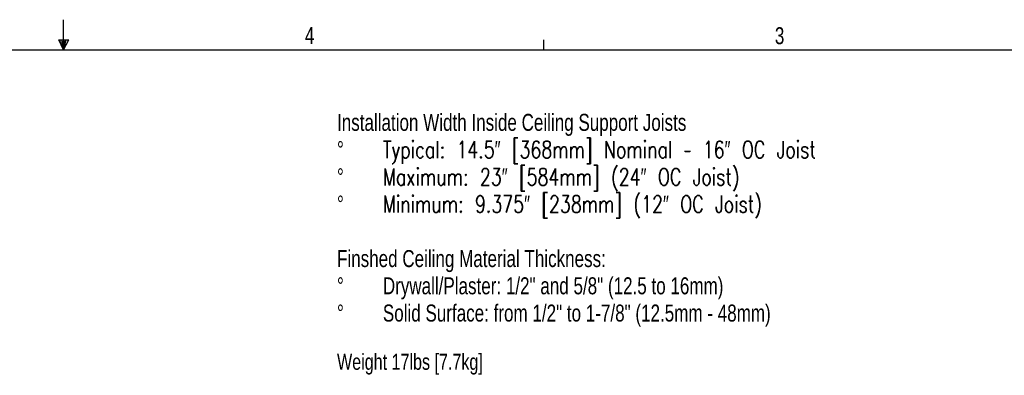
# Model space of a CAD drawing. Header units: inches. Extents: x 0.3 to 33.8, y 0.2 to 21.7.
# Tile 164 of 209: x 16.6 to 25.1, y 18.6 to 21.7. Entities that reach past the tile are written whole.
import ezdxf

# ---------------------------------------------------------------- set-up
doc = ezdxf.new("R2010")
doc.units = ezdxf.units.IN
doc.header["$MEASUREMENT"] = 0
doc.layers.add('BORDERS', color=7, linetype='Continuous')
doc.styles.add('SLDTEXTSTYLE0', font='TXT', dxfattribs={"width": 0.75})
doc.styles.add('SLDTEXTSTYLE10', font='TXT', dxfattribs={"width": 0.75, "bigfont": 'bigfont'})

# ---------------------------------------------------------------- blocks, each defined once
blk = doc.blocks.new('SW_NOTE_0_8')
at = {"layer": 'BORDERS', "color": 0, "attachment_point": 1}
for s, insert, char_height, style in [('Installation Width Inside Ceiling Support Joists', (0, 0.188), 0.145833, 'SLDTEXTSTYLE0'), ('%%d', (0, -0.0458), 0.14583, 'SLDTEXTSTYLE0'), ('Typical: 14.5″ [368mm] Nominal – 16″ OC Joist', (0.3937, -0.0458), 0.145833, 'SLDTEXTSTYLE10'), ('%%d', (0, -0.2796), 0.14583, 'SLDTEXTSTYLE0'), ('Maximum: 23″ [584mm] (24″ OC Joist)', (0.3937, -0.2796), 0.145833, 'SLDTEXTSTYLE10'), ('%%d', (0, -0.5135), 0.14583, 'SLDTEXTSTYLE0'), ('Minimum: 9.375″ [238mm] (12″ OC Joist)', (0.3937, -0.5135), 0.145833, 'SLDTEXTSTYLE10'), ('Finshed Ceiling Material Thickness:', (0, -0.9811), 0.145833, 'SLDTEXTSTYLE0'), ('%%d', (0, -1.2149), 0.14583, 'SLDTEXTSTYLE0'), ('Drywall/Plaster: 1/2" and 5/8" (12.5 to 16mm)', (0.3937, -1.2149), 0.145833, 'SLDTEXTSTYLE0'), ('Solid Surface: from 1/2" to 1-7/8" (12.5mm - 48mm)', (0.3937, -1.4487), 0.145833, 'SLDTEXTSTYLE0'), ('%%d', (0, -1.4487), 0.14583, 'SLDTEXTSTYLE0'), ('Weight 17lbs [7.7kg]', (0, -1.8711), 0.137795, 'SLDTEXTSTYLE0')]:
    blk.add_mtext(s, dxfattribs=dict(at, insert=insert, char_height=char_height, style=style))

msp = doc.modelspace()

# ---------------------------------------------------------------- linework, layer by layer
at = {"layer": 'BORDERS', "color": 250}
msp.add_line((17.02288, 21.4106), (17.02288, 21.66832), dxfattribs=at)
at = {"layer": 'BORDERS'}
for p, q in [((16.9809, 21.49622), (17.067, 21.49622)), ((17.02288, 21.4106), (16.9809, 21.49622)), ((17.02288, 21.4106), (16.98907, 21.49622)), ((17.02288, 21.4106), (17.00855, 21.49622)), ((17.02288, 21.4106), (17.03583, 21.49622)), ((17.02288, 21.4106), (17.04596, 21.49622)), ((17.02288, 21.4106), (17.067, 21.49622)), ((21.14788, 21.4106), (21.14788, 21.4954))]:
    msp.add_line(p, q, dxfattribs=at)
at = {"layer": 'BORDERS', "lineweight": 25}
msp.add_line((0.52288, 21.4106), (33.52288, 21.4106), dxfattribs=at)

# ---------------------------------------------------------------- block references
at = {"layer": 'BORDERS'}
msp.add_blockref('SW_NOTE_0_8', (19.37115, 20.67207), dxfattribs=at)

# ---------------------------------------------------------------- texts
at = {"layer": 'BORDERS', "color": 7, "char_height": 0.14583, "attachment_point": 1, "style": 'SLDTEXTSTYLE0'}
for s, insert in [('4', (19.09519, 21.60643)), ('3', (23.13131, 21.60385))]:
    msp.add_mtext(s, dxfattribs=dict(at, insert=insert))

doc.saveas('drawing.dxf')
